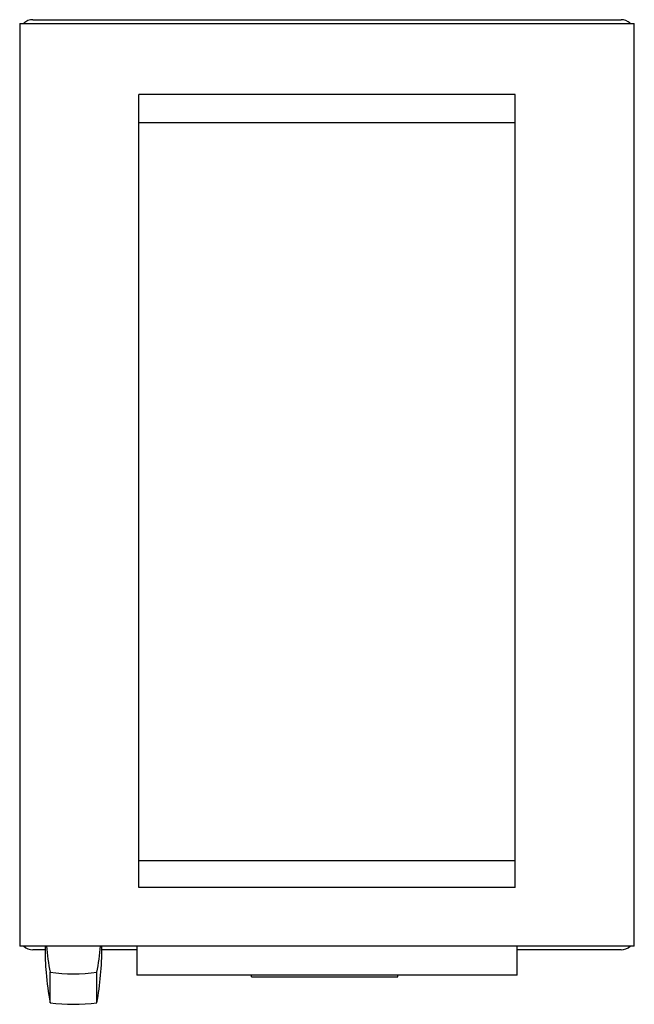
# Model space of a CAD drawing. Header units: millimetres. Extents: x 65 to 465, y 55 to 696.
import ezdxf

# ---------------------------------------------------------------- set-up
doc = ezdxf.new("R2010")
doc.units = ezdxf.units.MM
doc.header["$LTSCALE"] = 48.724171
doc.layers.get('0').update_dxf_attribs({"linetype": 'CONTINUOUS'})

msp = doc.modelspace()

# ---------------------------------------------------------------- linework, layer by layer
at = {"color": 7, "linetype": 'Continuous'}
for p, q in [((65.17, 693.28), (65.17, 93.28)), ((65.17, 693.28), (465.17, 693.28)), ((73.77, 695.78), (456.57, 695.78)), ((465.17, 93.28), (465.17, 693.28)), ((142.67, 131.33), (142.67, 647.15)), ((387.67, 647.15), (142.67, 647.15)), ((387.67, 131.33), (387.67, 647.15)), ((387.67, 628.65), (142.67, 628.65)), ((387.67, 148.65), (142.67, 148.65)), ((387.67, 131.33), (142.67, 131.33)), ((465.17, 93.28), (65.17, 93.28)), ((81.72, 90.78), (73.77, 90.78)), ((81.67, 93.28), (81.67, 92.3)), ((141.31, 90.78), (118.63, 90.78)), ((118.67, 92.3), (118.67, 93.28)), ((141.31, 93.28), (141.31, 74.29)), ((389.03, 74.29), (389.03, 93.28)), ((456.57, 90.78), (389.03, 90.78)), ((84.94, 56.32), (84.94, 76.17)), ((115.41, 56.32), (115.41, 76.17)), ((389.03, 74.29), (141.31, 74.29)), ((215.99, 73.28), (215.99, 74.28)), ((215.99, 73.28), (311.17, 73.28)), ((311.17, 73.28), (311.17, 74.28))]:
    msp.add_line(p, q, dxfattribs=at)
msp.add_lwpolyline([(389.03, 74.29), (306.56, 74.28), (223.78, 74.28), (141.31, 74.29)], dxfattribs=at)
for centre, radius, start, end in [((73.77, 687.18), 8.6, 90, 133.51611), ((456.57, 687.18), 8.6, 46.48188, 90), ((73.77, 99.38), 8.6, 226.48188, 270), ((283.8, 92.53), 202.13, 180.06323, 184.70687), ((277.71, 111.83), 196.04, 185.43076, 190.48085), ((-77.36, 111.83), 196.04, 349.51915, 354.56924), ((-83.87, 92.56), 202.54, 349.69364, 359.92892), ((456.57, 99.38), 8.6, 270, 313.51611), ((283.91, 92.53), 202.23, 184.70616, 190.31447), ((100.17, 197.93), 122.71, 262.86922, 277.13078), ((100.17, 176.15), 120.8, 262.75596, 277.24404)]:
    msp.add_arc(centre, radius, start, end, dxfattribs=at)

doc.saveas('drawing.dxf')
